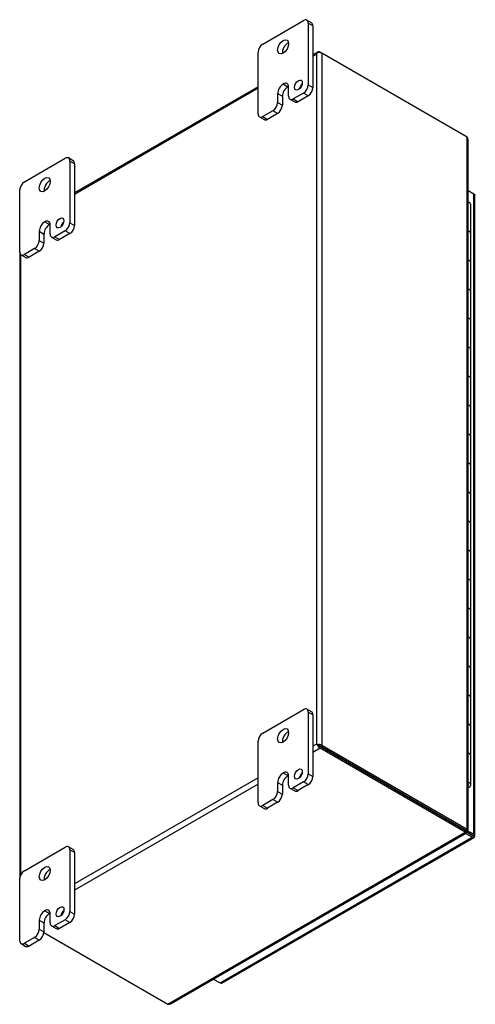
# Model space of a CAD drawing. Header units: inches. Extents: x 4 to 118, y 2 to 79.
# Tile 8 of 8: x 108 to 118, y 56 to 78. Entities that reach past the tile are written whole.
import ezdxf

# ---------------------------------------------------------------- set-up
doc = ezdxf.new("R2010")
doc.units = ezdxf.units.IN
doc.header["$MEASUREMENT"] = 0
for name, color, linetype in [('COM48428', 7, 'CONTINUOUS'), ('COM71780-13', 7, 'CONTINUOUS'), ('FET07710', 7, 'CONTINUOUS'), ('HNG10620-20B', 7, 'CONTINUOUS'), ('HNG10620-20C', 7, 'CONTINUOUS'), ('HNG10620-20P', 7, 'CONTINUOUS')]:
    doc.layers.add(name, color=color, linetype=linetype)

msp = doc.modelspace()

# ---------------------------------------------------------------- linework, layer by layer
at = {"layer": 'COM48428', "color": 7, "linetype": 'Continuous'}
for p, q in [((114.608, 77.437), (114.489, 77.368)), ((114.489, 77.339), (114.57, 77.385)), ((114.57, 77.385), (114.57, 61.85)), ((114.593, 77.418), (114.593, 77.418)), ((114.651, 77.432), (114.692, 77.409)), ((117.964, 75.52), (114.692, 77.409)), ((114.692, 77.409), (114.692, 61.826)), ((113.252, 76.654), (109.115, 74.265)), ((109.115, 74.236), (113.252, 76.625)), ((117.964, 59.937), (117.964, 75.52)), ((117.989, 59.922), (117.989, 75.464)), ((107.878, 72.933), (107.878, 58.82)), ((107.903, 58.908), (107.903, 72.874)), ((114.57, 61.85), (114.489, 61.803)), ((114.651, 61.756), (114.489, 61.662)), ((114.61, 61.826), (114.57, 61.85)), ((114.593, 61.836), (114.651, 61.803)), ((114.593, 61.836), (114.651, 61.803)), ((114.651, 61.803), (117.923, 59.914)), ((117.923, 59.914), (114.651, 61.803)), ((117.923, 59.866), (114.651, 61.756)), ((114.692, 61.826), (117.964, 59.937)), ((113.252, 61.089), (109.115, 58.701)), ((113.252, 60.948), (109.115, 58.559)), ((111.216, 55.994), (117.923, 59.866)), ((117.923, 59.914), (117.964, 59.937)), ((117.923, 59.914), (117.923, 59.866)), ((117.94, 59.892), (117.924, 59.901)), ((117.924, 59.901), (117.94, 59.892)), ((117.924, 59.896), (117.949, 59.882)), ((117.934, 59.919), (117.95, 59.91)), ((117.95, 59.91), (117.934, 59.919)), ((117.939, 59.921), (117.964, 59.907)), ((117.94, 59.892), (117.949, 59.882)), ((117.95, 59.91), (117.964, 59.907)), ((111.277, 56), (117.949, 59.852)), ((108.426, 57.606), (111.216, 55.994))]:
    msp.add_line(p, q, dxfattribs=at)
for centre, start, end in [((117.915, 75.464), 0, 48.6182), ((111.24, 56.064), 251.3818, 300)]:
    msp.add_arc(centre, 0.0739, start, end, dxfattribs=at)
for centre, major_axis, ratio, start_param, end_param in [((114.631, 77.35), (0.061, 0.106), 0.577982, 1.231508, 1.571345), ((114.631, 77.35), (0.061, 0.106), 0.577982, 1.230411, 1.570248), ((114.651, 77.362), (0.0432, -0.0748), 0.57735, 2.356194, 3.587154), ((114.631, 77.373), (0.0864, 0), 0.57735, 0.785398, 2.016358), ((114.631, 61.814), (-0.0864, 0.0498), 0.000948, -1.124689, -0.784852), ((114.631, 61.814), (-0.0863, 0.0499), 0.000948, 0.784852, 1.124689), ((114.631, 61.791), (0.0864, 0), 0.57735, 0.785398, 2.016358), ((114.651, 61.826), (0.0432, -0.0748), 0.57735, 4.266828, 5.497787), ((114.631, 61.814), (0.0288, -0.0166), 0.000948, 0.785944, 2.356741), ((114.631, 61.814), (0.0288, -0.0166), 0.000948, 3.926445, 5.497241)]:
    msp.add_ellipse(centre, major_axis=major_axis, ratio=ratio, start_param=start_param, end_param=end_param, dxfattribs=at)
msp.add_open_spline([(117.924, 59.896), (117.925, 59.896), (117.924, 59.9), (117.923, 59.907)], degree=3, dxfattribs=at)
for points, knots in [([(117.949, 59.882), (117.952, 59.874), (117.953, 59.867), (117.953, 59.857), (117.951, 59.854), (117.946, 59.851), (117.942, 59.851), (117.933, 59.856), (117.928, 59.86), (117.923, 59.866)], [0, 0, 0, 0, 0.25, 0.25, 0.5, 0.5, 0.75, 0.75, 1, 1, 1, 1]), ([(117.929, 59.917), (117.932, 59.918), (117.938, 59.92), (117.94, 59.921), (117.94, 59.922)], [0, 0, 0, 0, 0.3999996, 0.7999992, 0.7999992, 0.7999992, 0.7999992]), ([(117.964, 59.907), (117.972, 59.908), (117.978, 59.91), (117.987, 59.916), (117.989, 59.919), (117.989, 59.925), (117.987, 59.928), (117.978, 59.934), (117.972, 59.936), (117.964, 59.937)], [0, 0, 0, 0, 0.25, 0.25, 0.5, 0.5, 0.75, 0.75, 1, 1, 1, 1])]:
    msp.add_open_spline(points, degree=3, knots=knots, dxfattribs=at)
at = {"layer": 'COM71780-13', "color": 7, "linetype": 'Continuous'}
for p, q in [((118.118, 74.232), (117.989, 74.307)), ((118.118, 59.822), (118.118, 74.232)), ((118.143, 59.787), (118.143, 74.197)), ((117.689, 60.049), (117.689, 60.049)), ((117.711, 60.036), (117.711, 60.036)), ((117.951, 59.871), (118.077, 59.799)), ((118.077, 59.799), (117.951, 59.871)), ((117.969, 59.908), (118.118, 59.822)), ((112.396, 56.471), (118.077, 59.752)), ((112.439, 56.467), (118.121, 59.747)), ((118.077, 59.752), (117.926, 59.839)), ((118.077, 59.799), (118.077, 59.799)), ((118.077, 59.799), (118.077, 59.799)), ((118.077, 59.799), (118.118, 59.775)), ((118.135, 59.765), (118.077, 59.799)), ((118.135, 59.765), (118.077, 59.799)), ((112.244, 56.559), (112.396, 56.471))]:
    msp.add_line(p, q, dxfattribs=at)
for centre, major_axis, ratio, start_param, end_param in [((118.057, 74.197), (-0.0864, 0), 0.57735, 3.141593, 3.926991), ((118.057, 59.81), (-0.0288, 0.0166), 0.000948, 2.356741, 3.927537), ((118.057, 59.81), (-0.0288, 0.0166), 0.000948, 2.355648, 3.926445), ((118.077, 59.822), (-0.0432, 0.0748), 0.57735, 2.356194, 3.587154), ((118.057, 59.787), (-0.0864, 0), 0.57735, 2.696031, 3.926991), ((118.057, 59.81), (0.0864, -0.0498), 0.000948, -0.784852, -0.445015), ((118.057, 59.81), (0.0863, -0.0499), 0.000948, 0.445015, 0.784852), ((112.396, 56.542), (-0.0432, 0.0748), 0.57735, 2.356194, 3.141593)]:
    msp.add_ellipse(centre, major_axis=major_axis, ratio=ratio, start_param=start_param, end_param=end_param, dxfattribs=at)
at = {"layer": 'FET07710', "color": 7, "linetype": 'Continuous'}
for p, q in [((113.358, 77.613), (114.277, 78.144)), ((114.458, 78.09), (114.352, 78.152)), ((114.383, 78.083), (114.383, 76.695)), ((114.489, 78.022), (114.383, 78.083)), ((114.489, 78.022), (114.489, 76.634)), ((113.252, 76.042), (113.252, 77.43)), ((113.694, 76.501), (113.694, 76.297)), ((113.694, 76.501), (113.8, 76.44)), ((113.818, 76.715), (113.818, 76.715)), ((113.818, 76.715), (113.924, 76.654)), ((113.818, 76.715), (113.924, 76.654)), ((113.924, 76.654), (113.924, 76.654)), ((113.941, 76.44), (113.941, 76.644)), ((114.277, 76.511), (114.047, 76.378)), ((114.383, 76.45), (114.277, 76.511)), ((114.383, 76.695), (114.489, 76.634)), ((113.694, 76.297), (113.8, 76.236)), ((113.8, 76.44), (113.8, 76.236)), ((113.972, 76.371), (114.078, 76.31)), ((114.047, 76.378), (114.153, 76.317)), ((114.383, 76.45), (114.153, 76.317)), ((113.588, 76.113), (113.358, 75.98)), ((113.694, 76.052), (113.464, 75.919)), ((113.694, 76.052), (113.588, 76.113)), ((113.283, 75.973), (113.389, 75.912)), ((113.358, 75.98), (113.464, 75.919)), ((107.984, 74.511), (108.903, 75.041)), ((109.084, 74.988), (108.978, 75.049)), ((109.009, 74.98), (109.009, 73.592)), ((109.115, 74.919), (109.009, 74.98)), ((109.115, 74.919), (109.115, 73.531)), ((107.878, 72.939), (107.878, 74.327)), ((108.32, 73.398), (108.32, 73.194)), ((108.32, 73.398), (108.426, 73.337)), ((108.444, 73.612), (108.444, 73.612)), ((108.444, 73.612), (108.55, 73.551)), ((108.444, 73.612), (108.55, 73.551)), ((108.55, 73.551), (108.55, 73.551)), ((108.567, 73.337), (108.567, 73.541)), ((108.903, 73.408), (108.673, 73.276)), ((109.009, 73.347), (108.903, 73.408)), ((109.009, 73.592), (109.115, 73.531)), ((108.32, 73.194), (108.426, 73.133)), ((108.426, 73.337), (108.426, 73.133)), ((108.598, 73.268), (108.704, 73.207)), ((108.673, 73.276), (108.779, 73.215)), ((109.009, 73.347), (108.779, 73.215)), ((108.214, 73.011), (107.984, 72.878)), ((108.32, 72.95), (108.09, 72.817)), ((108.32, 72.95), (108.214, 73.011)), ((107.909, 72.87), (108.015, 72.809)), ((107.984, 72.878), (108.09, 72.817)), ((113.358, 62.1), (114.277, 62.631)), ((114.458, 62.577), (114.352, 62.638)), ((114.383, 62.569), (114.383, 61.181)), ((114.489, 62.508), (114.383, 62.569)), ((114.489, 62.508), (114.489, 61.12)), ((113.252, 60.528), (113.252, 61.916)), ((113.818, 61.201), (113.818, 61.201)), ((113.818, 61.201), (113.924, 61.14)), ((113.818, 61.201), (113.924, 61.14)), ((113.694, 60.988), (113.694, 60.784)), ((113.694, 60.988), (113.8, 60.927)), ((113.924, 61.14), (113.924, 61.14)), ((113.941, 60.926), (113.941, 61.13)), ((114.277, 60.998), (114.047, 60.865)), ((114.383, 60.937), (114.277, 60.998)), ((114.383, 61.181), (114.489, 61.12)), ((113.694, 60.784), (113.8, 60.723)), ((113.8, 60.927), (113.8, 60.723)), ((113.972, 60.857), (114.078, 60.796)), ((114.047, 60.865), (114.153, 60.804)), ((114.383, 60.937), (114.153, 60.804)), ((113.588, 60.6), (113.358, 60.467)), ((113.694, 60.539), (113.464, 60.406)), ((113.694, 60.539), (113.588, 60.6)), ((113.283, 60.46), (113.389, 60.398)), ((113.358, 60.467), (113.464, 60.406)), ((107.984, 58.997), (108.903, 59.528)), ((109.084, 59.474), (108.978, 59.535)), ((109.009, 59.467), (109.009, 58.079)), ((109.115, 59.406), (109.009, 59.467)), ((109.115, 59.406), (109.115, 58.018)), ((107.878, 57.426), (107.878, 58.814)), ((108.444, 58.099), (108.444, 58.099)), ((108.444, 58.099), (108.55, 58.038)), ((108.444, 58.099), (108.55, 58.038)), ((108.32, 57.885), (108.32, 57.681)), ((108.32, 57.885), (108.426, 57.824)), ((108.55, 58.038), (108.55, 58.038)), ((108.567, 57.823), (108.567, 58.028)), ((108.903, 57.895), (108.673, 57.762)), ((109.009, 57.834), (108.903, 57.895)), ((109.009, 58.079), (109.115, 58.018)), ((108.32, 57.681), (108.426, 57.62)), ((108.426, 57.824), (108.426, 57.62)), ((108.598, 57.755), (108.704, 57.694)), ((108.673, 57.762), (108.779, 57.701)), ((109.009, 57.834), (108.779, 57.701)), ((108.214, 57.497), (107.984, 57.364)), ((108.32, 57.436), (108.09, 57.303)), ((108.32, 57.436), (108.214, 57.497)), ((107.909, 57.357), (108.015, 57.296)), ((107.984, 57.364), (108.09, 57.303))]:
    msp.add_line(p, q, dxfattribs=at)
for centre, major_axis, start_param, end_param in [((114.277, 78.022), (-0.075, -0.13), 2.356194, 3.926991), ((114.383, 77.961), (-0.075, -0.13), 2.356194, 3.141593), ((113.358, 77.491), (0.075, 0.13), 0.785398, 2.356194), ((113.924, 77.491), (0.088, 0.152), 0.649107, 2.492486), ((113.818, 76.573), (-0.087, -0.151), 2.356194, 3.926991), ((113.818, 76.572), (0.087, 0.151), 0.785398, 2.356194), ((113.924, 76.511), (0.087, 0.151), 0.785398, 2.356194), ((113.924, 76.511), (-0.087, -0.151), 3.793313, 3.926991), ((114.268, 76.629), (0.063, 0.108), 1.008936, 2.132657), ((114.277, 76.634), (-0.075, -0.13), 0.785398, 2.356194), ((114.383, 76.573), (0.075, 0.13), 3.926991, 5.497787), ((113.588, 76.236), (-0.075, -0.13), 0.785398, 2.356194), ((114.047, 76.501), (0.075, 0.13), 2.356194, 3.926991), ((114.153, 76.44), (0.075, 0.13), 3.141593, 3.926991), ((113.694, 76.175), (0.075, 0.13), 3.926991, 5.497787), ((113.358, 76.103), (0.075, 0.13), 2.356194, 3.926991), ((113.464, 76.042), (0.075, 0.13), 3.141593, 3.926991), ((108.903, 74.919), (-0.075, -0.13), 2.356194, 3.926991), ((109.009, 74.858), (-0.075, -0.13), 2.356194, 3.141593), ((107.984, 74.388), (0.075, 0.13), 0.785398, 2.356194), ((108.55, 74.388), (0.087, 0.152), 0.649107, 2.492486), ((108.444, 73.47), (-0.087, -0.151), 2.356194, 3.926991), ((108.894, 73.526), (0.062, 0.108), 1.008936, 2.132657), ((108.444, 73.47), (0.087, 0.151), 0.785398, 2.356194), ((108.55, 73.409), (0.087, 0.151), 0.785398, 2.356194), ((108.55, 73.409), (-0.087, -0.151), 3.793313, 3.926991), ((108.903, 73.531), (-0.075, -0.13), 0.785398, 2.356194), ((109.009, 73.47), (0.075, 0.13), 3.926991, 5.497787), ((108.214, 73.133), (-0.075, -0.13), 0.785398, 2.356194), ((108.673, 73.398), (0.075, 0.13), 2.356194, 3.926991), ((108.779, 73.337), (0.075, 0.13), 3.141593, 3.926991), ((108.32, 73.072), (0.075, 0.13), 3.926991, 5.497787), ((107.984, 73), (0.075, 0.13), 2.356194, 3.926991), ((108.09, 72.939), (0.075, 0.13), 3.141593, 3.926991), ((114.277, 62.508), (-0.075, -0.13), 2.356194, 3.926991), ((114.383, 62.447), (-0.075, -0.13), 2.356194, 3.141593), ((113.358, 61.977), (0.075, 0.13), 0.785398, 2.356194), ((113.924, 61.978), (0.088, 0.152), 0.649107, 2.492486), ((113.818, 61.059), (0.087, 0.151), 0.785398, 2.356194), ((113.818, 61.059), (-0.087, -0.151), 2.356194, 3.926991), ((114.268, 61.115), (0.062, 0.108), 1.008936, 2.132657), ((113.924, 60.998), (0.087, 0.151), 0.785398, 2.356194), ((113.924, 60.998), (-0.087, -0.151), 3.793313, 3.926991), ((114.277, 61.12), (-0.075, -0.13), 0.785398, 2.356194), ((114.383, 61.059), (0.075, 0.13), 3.926991, 5.497787), ((113.588, 60.722), (-0.075, -0.13), 0.785398, 2.356194), ((114.047, 60.987), (0.075, 0.13), 2.356194, 3.926991), ((114.153, 60.926), (0.075, 0.13), 3.141593, 3.926991), ((113.694, 60.661), (0.075, 0.13), 3.926991, 5.497787), ((113.358, 60.589), (0.075, 0.13), 2.356194, 3.926991), ((113.464, 60.528), (0.075, 0.13), 3.141593, 3.926991), ((108.903, 59.406), (-0.075, -0.13), 2.356194, 3.926991), ((109.009, 59.344), (-0.075, -0.13), 2.356194, 3.141593), ((107.984, 58.875), (0.075, 0.13), 0.785398, 2.356194), ((108.55, 58.875), (0.087, 0.152), 0.649107, 2.492486), ((108.444, 57.956), (0.087, 0.151), 0.785398, 2.356194), ((108.444, 57.956), (-0.087, -0.151), 2.356194, 3.926991), ((108.894, 58.013), (0.062, 0.108), 1.008936, 2.132657), ((108.55, 57.895), (0.087, 0.151), 0.785398, 2.356194), ((108.55, 57.895), (-0.087, -0.151), 3.793313, 3.926991), ((108.903, 58.017), (-0.075, -0.13), 0.785398, 2.356194), ((109.009, 57.956), (0.075, 0.13), 3.926991, 5.497787), ((108.214, 57.62), (-0.075, -0.13), 0.785398, 2.356194), ((108.673, 57.885), (0.075, 0.13), 2.356194, 3.926991), ((108.779, 57.824), (0.075, 0.13), 3.141593, 3.926991), ((108.32, 57.559), (0.075, 0.13), 3.926991, 5.497787), ((107.984, 57.487), (0.075, 0.13), 2.356194, 3.926991), ((108.09, 57.426), (0.075, 0.13), 3.141593, 3.926991)]:
    msp.add_ellipse(centre, major_axis=major_axis, ratio=0.57735, start_param=start_param, end_param=end_param, dxfattribs=at)
for centre, major_axis in [((113.818, 77.552), (0.087, 0.152)), ((114.162, 76.69), (0.062, 0.108)), ((108.444, 74.449), (0.088, 0.152)), ((108.788, 73.587), (0.062, 0.108)), ((113.818, 62.039), (0.088, 0.152)), ((114.162, 61.176), (0.062, 0.108)), ((108.444, 58.936), (0.087, 0.152)), ((108.788, 58.074), (0.063, 0.108))]:
    msp.add_ellipse(centre, major_axis=major_axis, ratio=0.57735, dxfattribs=at)
at = {"layer": 'HNG10620-20B', "color": 7, "linetype": 'Continuous'}
for p, q in [((118.047, 72.69), (118.047, 73.343)), ((118.047, 71.384), (118.047, 72.037)), ((118.047, 70.077), (118.047, 70.73)), ((118.047, 68.771), (118.047, 69.424)), ((118.047, 67.464), (118.047, 68.118)), ((118.047, 66.158), (118.047, 66.811)), ((118.047, 64.852), (118.047, 65.505)), ((118.047, 63.545), (118.047, 64.198)), ((118.047, 62.239), (118.047, 62.892)), ((118.047, 60.932), (118.047, 61.586))]:
    msp.add_line(p, q, dxfattribs=at)
for centre, major_axis, start_param, end_param in [((117.924, 73.343), (-0.123, 0), 3.141593, 4.157881), ((117.924, 72.69), (-0.123, 0), 3.141593, 4.157881), ((117.924, 72.037), (-0.123, 0), 3.141593, 4.157881), ((117.924, 71.384), (-0.123, 0), 3.141593, 4.157881), ((117.924, 70.73), (-0.123, 0), 3.141593, 4.157881), ((117.924, 70.077), (-0.123, 0), 3.141593, 4.157881), ((117.924, 69.424), (-0.123, 0), 3.141593, 4.157881), ((117.924, 68.771), (-0.123, 0), 3.141593, 4.157881), ((117.924, 68.118), (-0.123, 0), 3.141593, 4.157881), ((117.924, 67.464), (-0.123, 0), 3.141593, 4.157881), ((117.924, 66.811), (-0.123, 0), 3.141593, 4.157881), ((117.924, 66.158), (-0.123, 0), 3.141593, 4.157881), ((117.924, 65.505), (-0.123, 0), 3.141593, 4.157881), ((117.924, 64.852), (-0.123, 0), 3.141593, 4.157881), ((117.924, 64.198), (-0.123, 0), 3.141593, 4.157881), ((117.924, 63.545), (-0.123, 0), 3.141593, 4.157881), ((117.924, 62.892), (-0.123, 0), 3.141593, 4.157881), ((117.924, 62.239), (-0.123, 0), 3.141593, 4.157881), ((117.924, 61.586), (-0.123, 0), 3.141593, 4.157881), ((117.924, 60.932), (-0.123, 0), 2.125304, 4.157881), ((117.924, 60.932), (-0.075, 0), 2.612966, 3.670219)]:
    msp.add_ellipse(centre, major_axis=major_axis, ratio=0.57735, start_param=start_param, end_param=end_param, dxfattribs=at)
at = {"layer": 'HNG10620-20C', "color": 7, "linetype": 'Continuous'}
for p, q in [((118.047, 73.343), (118.047, 73.996)), ((118.047, 72.037), (118.047, 72.69)), ((118.047, 70.73), (118.047, 71.384)), ((118.047, 69.424), (118.047, 70.077)), ((118.047, 68.118), (118.047, 68.771)), ((118.047, 66.811), (118.047, 67.464)), ((118.047, 65.505), (118.047, 66.158)), ((118.047, 64.198), (118.047, 64.852)), ((118.047, 62.892), (118.047, 63.545)), ((118.047, 61.586), (118.047, 62.239))]:
    msp.add_line(p, q, dxfattribs=at)
for centre in [(117.924, 73.996), (117.924, 73.343), (117.924, 72.69), (117.924, 72.037), (117.924, 71.384), (117.924, 70.73), (117.924, 70.077), (117.924, 69.424), (117.924, 68.771), (117.924, 68.118), (117.924, 67.464), (117.924, 66.811), (117.924, 66.158), (117.924, 65.505), (117.924, 64.852), (117.924, 64.198), (117.924, 63.545), (117.924, 62.892), (117.924, 62.239), (117.924, 61.586)]:
    msp.add_ellipse(centre, major_axis=(0.123, 0), ratio=0.57735, start_param=0, end_param=1.016289, dxfattribs=at)
at = {"layer": 'HNG10620-20P', "color": 7, "linetype": 'Continuous'}
msp.add_ellipse((117.924, 60.932), major_axis=(-0.075, 0), ratio=0.57735, start_param=2.612966, end_param=3.670219, dxfattribs=at)

doc.saveas('drawing.dxf')
